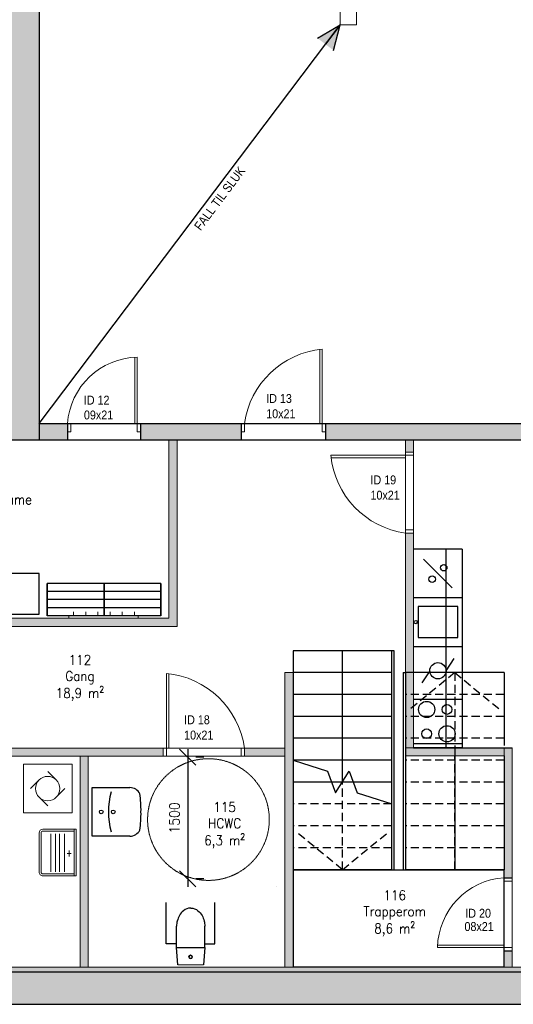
# Model space of a CAD drawing. Header units: millimetres. Extents: x -474437 to 165693, y -93174 to 980873.
# Tile 35 of 60: x 59700 to 65783, y 480138 to 492279. Entities that reach past the tile are written whole.
import ezdxf

# ---------------------------------------------------------------- set-up
doc = ezdxf.new("R2010")
doc.units = ezdxf.units.MM
doc.header["$PDSIZE"] = 10
doc.linetypes.add('ACISOTGL', pattern=[3, 2, -1])
doc.linetypes.add('HIDDEN', pattern=[9.525, 6.35, -3.175])
doc.layers.get('0').update_dxf_attribs({"linetype": 'CONTINUOUS'})
doc.layers.get('Defpoints').update_dxf_attribs({"linetype": 'CONTINUOUS'})
for name, color, linetype in [('1', 1, 'CONTINUOUS'), ('A315S', 150, 'CONTINUOUS'), ('Innredning', 174, 'CONTINUOUS'), ('RP_SYMBOLER', 7, 'CONTINUOUS'), ('Tekst', 250, 'CONTINUOUS')]:
    doc.layers.add(name, color=color, linetype=linetype)
for name, color, linetype, lineweight in [('315-Utstyr for sanitærinstallasjoner', 150, 'CONTINUOUS', 9), ('Doors', 5, 'CONTINUOUS', 20), ('hatch', 254, 'CONTINUOUS', 13), ('HREINL', 8, 'CONTINUOUS', 15), ('inside wall', 1, 'CONTINUOUS', 20), ('Kvitevarer 2', 8, 'CONTINUOUS', 9), ('Skjulte linjer', 5, 'HIDDEN', 18), ('Windows', 7, 'CONTINUOUS', 20)]:
    doc.layers.add(name, color=color, linetype=linetype, lineweight=lineweight)
doc.styles.get("Standard").update_dxf_attribs({"font": 'romans.shx', "width": 0.9})
doc.dimstyles.new('GEIR', dxfattribs={"dimscale": 100, "dimtxt": 1.25, "dimasz": 2, "dimexe": 1, "dimexo": 2, "dimgap": 1, "dimtad": 1, "dimdec": 0, "dimzin": 0, "dimdsep": 46, "dimtxsty": 'Standard', "dimblk1": 'OBLIQUE', "dimblk2": 'OBLIQUE', "dimsah": 1, "dimcen": -2.5, "dimdle": 1, "dimclrd": 256, "dimclre": 256, "dimclrt": 256, "dimadec": 1, "dimazin": 0, "dimtfac": 1, "dimtdec": 0, "dimtmove": 2, "dimatfit": 3, "dimldrblk": 'OBLIQUE', "dimfxl": 1, "dimtolj": 1, "dimtzin": 0, "dimarcsym": 0})

# ---------------------------------------------------------------- blocks, each defined once
blk = doc.blocks.new('_OBLIQUE')
at = {"color": 0, "linetype": 'ByBlock'}
blk.add_line((-0.5, -0.5), (0.5, 0.5), dxfattribs=at)
blk = doc.blocks.new('*D605')
at = {"layer": 'Defpoints', "color": 0, "transparency": 16777216}
for p in [(61770, 483186), (61770, 481686), (61770, 481686)]:
    blk.add_point(p, dxfattribs=at)
at = {"layer": 'Skjulte linjer', "lineweight": -2, "transparency": 16777216}
for p, q in [((61770, 483286), (61770, 481586)), ((61970, 483186), (61870, 483186)), ((61970, 481686), (61870, 481686))]:
    blk.add_line(p, q, dxfattribs=at)
at = {"layer": 'Skjulte linjer', "lineweight": -2, "transparency": 16777216, "xscale": 200, "yscale": 200, "zscale": 200}
for p, rotation in [((61770, 483186), 90), ((61770, 481686), 270)]:
    blk.add_blockref('_OBLIQUE', p, dxfattribs=dict(at, rotation=rotation))
at = {"layer": 'Skjulte linjer', "transparency": 16777216, "insert": (61607, 482436), "char_height": 125, "attachment_point": 5, "rotation": 90}
blk.add_mtext('\\A1;1500', dxfattribs=at)
blk = doc.blocks.new('KIT-H04')
for p, q in [((-288, 0), (288, 0)), ((-288, -24), (-288, 0)), ((288, 0), (288, -24)), ((-288, -24), (-288, -408)), ((288, -24), (-288, -24)), ((-264, -24), (-264, -408)), ((48, -84), (-24, -84)), ((12, -60), (12, -108)), ((264, -408), (264, -24)), ((264, -24), (264, -312)), ((288, -24), (288, -312)), ((288, -408), (288, -24)), ((-228, -144), (240, -144)), ((240, -204), (-228, -204)), ((-228, -252), (240, -252)), ((240, -312), (-228, -312)), ((-240, -432), (240, -432)), ((-240, -456), (240, -456))]:
    blk.add_line(p, q)
for centre, radius, start, end in [((-240, -408), 48, 180, 270), ((-240, -408), 24, 180, 270), ((240, -408), 24, 270, 0), ((240, -408), 48, 270, 0)]:
    blk.add_arc(centre, radius, start, end)
blk = doc.blocks.new('Vaskemaskin')
for p, q in [((600, 600), (0, 600)), ((0, 600), (0, 0)), ((406, 406), (300, 512)), ((600, 0), (600, 600)), ((194, 406), (88, 300)), ((406, 194), (512, 300)), ((194, 194), (300, 88)), ((0, 0), (600, 0))]:
    blk.add_line(p, q)
blk.add_circle((300, 300), 150)
blk = doc.blocks.new('Innedør')
at = {"layer": 'Doors', "color": 5}
for p, q in [((-256424, -97064), (-256424, -97024)), ((-256424, -97024), (-256324, -97024)), ((-256324, -97064), (-256424, -97064)), ((-256324, -97024), (-256324, -97064)), ((-256424, -97884), (-257244, -97884)), ((-257243, -97854), (-256424, -97854)), ((-256424, -97854), (-256424, -97884)), ((-256324, -97884), (-256424, -97884)), ((-256424, -97884), (-256424, -97924)), ((-256424, -97924), (-256324, -97924)), ((-256324, -97924), (-256324, -97884))]:
    blk.add_line(p, q, dxfattribs=at)
blk.add_arc((-256363, -97903), 881, 93.9634, 178.7645, dxfattribs=at)

msp = doc.modelspace()

# ---------------------------------------------------------------- hatches: boundary and pattern name
at = {"layer": 'hatch', "transparency": 33554687}
h = msp.add_hatch(dxfattribs=at)
h.set_pattern_fill('AR-CONC', color=256)
h.paths.add_polyline_path([(54889.2, 501336), (55689.2, 501336), (55689.2, 501736), (54489.2, 501736), (54489.2, 494160.6), (54889.2, 494160.6)])
h.paths.add_polyline_path([(54889.2, 490437.2), (54489.2, 490437.2), (54489.2, 484548.4), (54889.2, 484548.4)])
h.paths.add_polyline_path([(54889.2, 492980.6), (54489.2, 492980.6), (54489.2, 491437.2), (54889.2, 491437.2)])
h.paths.add_polyline_path([(54889.2, 483548.4), (54489.2, 483548.4), (54489.2, 483292), (54489.2, 480138.4), (55409.2, 480138.4), (55409.2, 480538.4), (54889.2, 480538.4)])
h.paths.add_polyline_path([(67244, 480538.4), (57089.2, 480538.4), (57089.2, 480138.4), (67244, 480138.4)])
h.paths.add_polyline_path([(69324, 480538.4), (68924, 480538.4), (68924, 480138.4), (69324, 480138.4)])
h.paths.add_polyline_path([(73484, 480538.4), (71004, 480538.4), (71004, 480138.4), (73484, 480138.4)])
h.paths.add_polyline_path([(76539.2, 480538.4), (75164, 480538.4), (75164, 480138.4), (76539.2, 480138.4)])
h.paths.add_polyline_path([(76539.2, 481848.3), (76139.2, 481848.3), (76139.2, 480538.4), (76539.2, 480538.4)])
h.paths.add_polyline_path([(76539.2, 489294.4), (76139.2, 489294.4), (76139.2, 485848.3), (76539.2, 485848.3)])
h.paths.add_polyline_path([(76539.2, 493919.8), (76139.2, 493919.8), (76139.2, 490474.4), (76539.2, 490474.4)])
h.paths.add_polyline_path([(76539.2, 501336), (76139.2, 501336), (76139.2, 495099.8), (76539.2, 495099.8)])
h.paths.add_polyline_path([(58074.2, 501736), (56689.2, 501736), (56689.2, 501336), (58074.2, 501336)])
h.paths.add_polyline_path([(60339.2, 501736), (58954.2, 501736), (58954.2, 501336), (60339.2, 501336)])
h.paths.add_polyline_path([(61739.2, 501636), (61739.2, 501736), (61339.2, 501736), (61339.2, 501336), (61739.2, 501336)])
h.paths.add_polyline_path([(66739.2, 501736), (65739.2, 501736), (65739.2, 501336), (66739.2, 501336)])
h.paths.add_polyline_path([(71739.2, 501736), (70739.2, 501736), (70739.2, 501336), (71739.2, 501336)])
h.paths.add_polyline_path([(76539.2, 501736), (75739.2, 501736), (75739.2, 501336), (76539.2, 501336)])
h = msp.add_hatch(dxfattribs=at)
h.set_pattern_fill('AR-CONC', color=256)
h.paths.add_polyline_path([(59939.2, 501336), (59539.2, 501336), (59539.2, 499785.6), (59639.2, 499785.6), (59939.2, 499785.6)])
h.paths.add_polyline_path([(59939.2, 498885.6), (59739.2, 498885.6), (59539.2, 498885.6), (59539.2, 497465.6), (59939.2, 497465.6)])
h.paths.add_polyline_path([(59939.2, 496565.6), (59539.2, 496565.6), (59539.2, 487298.1), (59539.2, 487098.1), (59939.2, 487098.1)])
h = msp.add_hatch(color=256, dxfattribs=at)
h.dxf.hatch_style = 1
h.paths.add_polyline_path([(57688.1, 494795.6), (54949.2, 494795.6), (54949.2, 494695.6), (57688.1, 494695.6)])
h.paths.add_polyline_path([(56739.2, 494695.6), (56639.2, 494695.6), (56639.2, 492445.6), (56739.2, 492445.6), (56739.2, 493645.6)])
h.paths.add_polyline_path([(57688.1, 493745.6), (56739.2, 493745.6), (56739.2, 493645.6), (57688.1, 493645.6)])
h.paths.add_polyline_path([(59539.2, 493745.6), (58588.1, 493745.6), (58588.1, 493710.6), (58998.1, 493710.6), (58998.1, 493680.6), (58588.1, 493680.6), (58588.1, 493645.6), (59539.2, 493645.6)])
h.paths.add_polyline_path([(59539.2, 494795.6), (58588.1, 494795.6), (58588.1, 494760.6), (58998.1, 494760.6), (58998.1, 494730.6), (58588.1, 494730.6), (58588.1, 494695.6), (59539.2, 494695.6)])
h.paths.add_polyline_path([(59539.2, 492445.6), (58588.1, 492445.6), (58588.1, 492410.6), (58998.1, 492410.6), (58998.1, 492380.6), (58588.1, 492380.6), (58588.1, 492345.6), (59539.2, 492345.6)])
h.paths.add_polyline_path([(57688.1, 492445.6), (56103.2, 492445.6), (56103.2, 492345.6), (57688.1, 492345.6)])
h.paths.add_polyline_path([(55303.2, 492445.6), (54949.2, 492445.6), (54949.2, 492345.6), (55303.2, 492345.6)])
h.paths.add_polyline_path([(55979.2, 489570.6), (56389.2, 489570.6), (56389.2, 489605.6), (54949.2, 489605.6), (54949.2, 489505.6), (56389.2, 489505.6), (56389.2, 489540.6), (55979.2, 489540.6)])
h.paths.add_polyline_path([(57588.1, 489605.6), (57189.2, 489605.6), (57189.2, 489505.6), (57588.1, 489505.6)])
h.paths.add_polyline_path([(59539.2, 489605.6), (58588.1, 489605.6), (58388.1, 489605.6), (58388.1, 489570.6), (58798.1, 489570.6), (58798.1, 489540.6), (58388.1, 489540.6), (58388.1, 489505.6), (59539.2, 489505.6)])
h.paths.add_polyline_path([(59539.2, 488505.6), (58388.1, 488505.6), (58388.1, 488470.6), (58798.1, 488470.6), (58798.1, 488440.6), (58388.1, 488440.6), (58388.1, 488405.6), (59539.2, 488405.6)])
h.paths.add_polyline_path([(57588.1, 488505.6), (57439.2, 488505.6), (57439.2, 488405.6), (57588.1, 488405.6)])
h.paths.add_polyline_path([(57439.2, 488505.6), (57439.2, 489505.6), (57339.2, 489505.6), (57339.2, 484898.4), (57439.2, 484898.4)])
h.paths.add_polyline_path([(59539.2, 487455.6), (58388.1, 487455.6), (58388.1, 487355.6), (59539.2, 487355.6)])
h.paths.add_polyline_path([(57588.1, 487455.6), (57439.2, 487455.6), (57439.2, 487355.6), (57588.1, 487355.6)])
h.paths.add_polyline_path([(61639.2, 487098.1), (61539.2, 487098.1), (61539.2, 484898.4), (57079.2, 484898.4), (57079.2, 484798.4), (59940, 484798.4), (61639.2, 484798.4)])
h.paths.add_polyline_path([(56039.2, 484898.4), (54949.2, 484898.4), (54949.2, 484798.4), (56039.2, 484798.4)])
h.paths.add_polyline_path([(55249.2, 483298.4), (54949.2, 483298.4), (54949.2, 483198.4), (55249.2, 483198.4)])
h.paths.add_polyline_path([(58155.3, 483298.4), (56149.2, 483298.4), (56149.2, 483198.4), (57549.2, 483198.4), (58155.3, 483198.4)])
h.paths.add_polyline_path([(57649.2, 483198.4), (57549.2, 483198.4), (57549.2, 480598.4), (57649.2, 480598.4)])
h.paths.add_polyline_path([(61469, 483286.4), (61469, 483298.4), (59195.3, 483298.4), (59195.3, 483198.4), (61469, 483198.4)])
h.paths.add_polyline_path([(60544.5, 483198.4), (60444.5, 483198.4), (60444.5, 480598.4), (60544.5, 480598.4)])
edge = h.paths.add_edge_path()
edge.add_line((62969, 483298.4), (62467.3, 483298.4))
edge.add_arc((61405.2, 483137.2), 1074.2, 7.98257, 8.6341, ccw=False)
edge.add_line((62469, 483286.4), (62469, 483198.4))
edge.add_line((62469, 483198.4), (62969, 483198.4))
edge.add_line((62969, 483198.4), (62969, 483298.4))
h.paths.add_polyline_path([(63069, 484228.4), (62969, 484228.4), (62969, 480598.4), (63069, 480598.4)])
h = msp.add_hatch(color=256, dxfattribs=at)
h.dxf.hatch_style = 1
h.paths.add_polyline_path([(60289.2, 487198.1), (60289.2, 487298.1), (59939.2, 487298.1), (59939.2, 487298.1), (59939.2, 487098.1), (60289.2, 487098.1)])
h.paths.add_polyline_path([(62429, 487298.1), (61189.2, 487298.1), (61189.2, 487098.1), (62429, 487098.1)])
h.paths.add_polyline_path([(72306, 487298.1), (63469, 487298.1), (63469, 487098.1), (72306, 487098.1)])
h.paths.add_polyline_path([(76139.2, 487298.1), (73346, 487298.1), (73346, 487098.1), (76139.2, 487098.1)])
h.paths.add_polyline_path([(71449.2, 487098.1), (71349.2, 487098.1), (71349.2, 480598.4), (71449.2, 480598.4)])
h.paths.add_polyline_path([(71449.2, 480598.4), (54949.2, 480598.4), (54949.2, 480538.4), (71449.2, 480538.4)])
h = msp.add_hatch(color=256, dxfattribs=at)
h.dxf.hatch_style = 1
h.paths.add_polyline_path([(65061.6, 483301.4), (64454.2, 483301.4), (64454.2, 483201.4), (65061.6, 483201.4), (65061.6, 483228.4)])
h.paths.add_polyline_path([(65669, 483301.4), (65061.6, 483301.4), (65061.6, 483201.4), (65669, 483201.4)])
h.paths.add_polyline_path([(64554.2, 483418.4), (64454.2, 483418.4), (64454.2, 483301.4), (64554.2, 483301.4)])
h.paths.add_polyline_path([(64554.2, 483688.4), (64454.2, 483688.4), (64454.2, 483418.4), (64554.2, 483418.4)])
h.paths.add_polyline_path([(64554.2, 483958.4), (64454.2, 483958.4), (64454.2, 483688.4), (64554.2, 483688.4)])
h.paths.add_polyline_path([(64554.2, 484228.4), (64454.2, 484228.4), (64454.2, 483958.4), (64554.2, 483958.4)])
h.paths.add_polyline_path([(64554.2, 485948.1), (64454.2, 485948.1), (64454.2, 484228.4), (64554.2, 484228.4)])
h.paths.add_polyline_path([(65769, 483301.4), (65669, 483301.4), (65669, 483201.4), (65669, 481798.4), (65669, 481698.4), (65769, 481698.4)])
h.paths.add_polyline_path([(65769, 480798.4), (65669, 480798.4), (65669, 480598.4), (65669, 480598.4), (65769, 480598.4)])
h.paths.add_polyline_path([(64554.2, 487098.1), (64454.2, 487098.1), (64454.2, 486948.1), (64554.2, 486948.1)])
at = {"layer": 'RP_SYMBOLER'}
h = msp.add_hatch(color=256, dxfattribs=at)
h.paths.add_polyline_path([(63649.2, 492215.7), (63467.8, 491976.7), (63368.3, 492052.2)])
h.paths.add_polyline_path([(63467.8, 491976.7), (63649.2, 492215.7), (63567.4, 491901.1)])

# ---------------------------------------------------------------- linework, layer by layer
for p, q in [((59939.2, 501336), (59939.2, 487098.1)), ((59939.2, 487298.1), (76139.2, 487298.1)), ((60289.2, 487298.1), (60289.2, 487098.1)), ((61189.2, 487298.1), (61189.2, 487098.1)), ((62429, 487298.1), (62429, 487098.1)), ((63469, 487298.1), (63469, 487098.1)), ((59539.2, 487098.1), (76139.2, 487098.1)), ((63069, 484498.4), (63069, 481798.4)), ((64283.9, 484498.4), (63069, 484498.4)), ((64283.9, 481798.4), (64283.9, 484498.4)), ((64283.9, 481798.4), (64283.9, 484498.4)), ((64313.9, 484498.4), (64283.9, 484498.4)), ((64313.9, 481798.4), (64313.9, 484498.4)), ((64283.9, 484228.4), (63069, 484228.4)), ((63069, 484228.4), (63069, 481798.4)), ((64283.9, 484228.4), (63069, 484228.4)), ((64283.9, 484228.4), (63069, 484228.4)), ((63069, 484201.4), (63069, 480598.4)), ((64424.2, 484228.4), (64424.2, 481798.4)), ((64424.2, 484228.4), (64454.2, 484228.4)), ((64283.9, 483958.4), (63069, 483958.4)), ((64283.9, 483958.4), (63069, 483958.4)), ((64283.9, 483688.4), (63069, 483688.4)), ((64283.9, 483688.4), (63069, 483688.4)), ((64283.9, 483418.4), (63069, 483418.4)), ((64283.9, 483418.4), (63069, 483418.4)), ((64454.2, 483228.4), (64454.2, 481798.4)), ((65669, 483201.4), (65669, 481798.4)), ((64283.9, 483148.4), (63069, 483148.4)), ((64283.9, 483148.4), (63069, 483148.4)), ((63069, 483148.4), (63492.4, 483013.4)), ((63492.4, 483013.4), (63592.4, 482744.6)), ((63592.4, 482744.6), (63760.6, 483013.4)), ((63760.6, 483013.4), (63860.6, 482744.6)), ((64283.9, 482878.4), (63069, 482878.4)), ((64283.9, 482878.4), (63069, 482878.4)), ((63860.6, 482744.6), (64283.9, 482608.4)), ((63069, 481798.4), (65669, 481798.4)), ((64283.9, 481798.4), (63069, 481798.4)), ((63069, 481798.4), (65669, 481798.4)), ((64283.9, 481798.4), (63069, 481798.4)), ((65669, 481798.4), (64454.2, 481798.4)), ((65669, 481798.4), (64454.2, 481798.4)), ((65669, 480598.4), (65669, 481798.4)), ((65669, 480598.4), (65669, 481798.4)), ((54889.2, 480538.4), (76539.2, 480538.4)), ((65669, 480598.4), (63069, 480598.4)), ((54489.2, 480138.4), (76539.2, 480138.4))]:
    msp.add_line(p, q)
at = {"color": 32}
for p, q in [((60039.2, 485328.4), (60039.2, 484928.4)), ((60739.2, 485328.4), (60039.2, 485328.4)), ((60039.2, 484928.4), (60039.2, 485328.4)), ((60739.2, 485328.4), (60739.2, 484928.4)), ((61439.2, 485328.4), (60739.2, 485328.4)), ((60739.2, 484928.4), (60739.2, 485328.4)), ((61439.2, 485328.4), (61439.2, 484928.4)), ((61439.2, 484928.4), (61439.2, 485328.4)), ((60739.2, 485228.4), (60039.2, 485228.4)), ((61439.2, 485228.4), (60739.2, 485228.4)), ((60739.2, 485128.4), (60039.2, 485128.4)), ((60739.2, 485028.4), (60039.2, 485028.4)), ((61439.2, 485128.4), (60739.2, 485128.4)), ((61439.2, 485028.4), (60739.2, 485028.4)), ((60739.2, 484928.4), (60039.2, 484928.4)), ((61439.2, 484928.4), (60739.2, 484928.4))]:
    msp.add_line(p, q, dxfattribs=at)
at = {"transparency": 33554457}
for p, q in [((65669, 484228.4), (64454.2, 484228.4)), ((64454.2, 484228.4), (64454.2, 481798.4)), ((65669, 484228.4), (65669, 483328.4))]:
    msp.add_line(p, q, dxfattribs=at)
at = {"linetype": 'ACISOTGL', "ltscale": 50, "transparency": 33554457}
for p, q in [((65061.6, 484228.4), (64511.6, 483778.4)), ((65061.6, 484228.4), (65061.6, 481798.4)), ((65061.6, 484228.4), (65611.6, 483778.4)), ((65669, 483958.4), (64454.2, 483958.4)), ((65669, 483958.4), (64454.2, 483958.4)), ((65669, 483688.4), (64454.2, 483688.4)), ((65669, 483688.4), (64454.2, 483688.4)), ((65669, 483418.4), (64454.2, 483418.4)), ((65669, 483418.4), (64454.2, 483418.4))]:
    msp.add_line(p, q, dxfattribs=at)
at = {"linetype": 'ACISOTGL', "ltscale": 50, "transparency": 33554483}
msp.add_line((65061.6, 483228.4), (65061.6, 481798.4), dxfattribs=at)
at = {"linetype": 'ACISOTGL', "ltscale": 50}
for p, q in [((65061.6, 481798.4), (65062, 483201.4)), ((65669, 483148.4), (64454.2, 483148.4)), ((65669, 483148.4), (64454.2, 483148.4)), ((63676.5, 481798.4), (63676.5, 482879)), ((65669, 482878.4), (64454.2, 482878.4)), ((65669, 482878.4), (64454.2, 482878.4)), ((64283.9, 482608.4), (63069, 482608.4)), ((64283.9, 482608.4), (63069, 482608.4)), ((65669, 482608.4), (64454.2, 482608.4)), ((65669, 482608.4), (64454.2, 482608.4)), ((64283.9, 482338.4), (63069, 482338.4)), ((64283.9, 482338.4), (63069, 482338.4)), ((63676.5, 481798.4), (63126.5, 482248.4)), ((63676.5, 481798.4), (64226.5, 482248.4)), ((65669, 482338.4), (64454.2, 482338.4)), ((65669, 482338.4), (64454.2, 482338.4)), ((64283.9, 482068.4), (63069, 482068.4)), ((64283.9, 482068.4), (63069, 482068.4)), ((65669, 482068.4), (64454.2, 482068.4))]:
    msp.add_line(p, q, dxfattribs=at)
at = {"layer": '1'}
for p, q in [((65669, 481698.4), (65769, 481698.4)), ((65669, 480798.4), (65769, 480798.4))]:
    msp.add_line(p, q, dxfattribs=at)
at = {"layer": 'A315S', "ltscale": 2}
for p, q in [((60594.5, 482810.4), (61057.2, 482810.4)), ((60594.5, 482210.4), (60594.5, 482810.4)), ((61057.6, 482210.4), (60594.5, 482210.4)), ((61506.5, 480884.9), (61506.5, 481395.7)), ((62106.5, 480884.9), (62106.5, 481395.7)), ((61632.2, 480840.7), (61632.2, 481102)), ((61981.9, 480840.7), (61981.9, 481102)), ((61632.2, 480884.9), (61506.5, 480884.9)), ((61632.2, 480840.7), (61981.9, 480840.7)), ((61646.6, 480625.7), (61632.2, 480840.7)), ((61981.9, 480840.7), (61966.5, 480625.7)), ((61981.9, 480884.9), (62106.5, 480884.9))]:
    msp.add_line(p, q, dxfattribs=at)
at = {"layer": 'A315S'}
for centre in [(60705.1, 482510.4), (60852.2, 482510.4)]:
    msp.add_circle(centre, 22.5, dxfattribs=at)
at = {"layer": 'A315S', "ltscale": 2}
msp.add_circle((61805.6, 480723.2), 20, dxfattribs=at)
at = {"layer": 'A315S'}
msp.add_arc((61664, 482511), 872, 163.64404, 196.35596, dxfattribs=at)
at = {"layer": 'A315S', "ltscale": 2}
for centre, radius, start, end in [((61057.2, 482670.4), 140, 27.77631, 90), ((59787.6, 482541.6), 1407, 358.75599, 7.93062), ((59787.6, 482480.5), 1407, 352.06938, 1.24401), ((61057.2, 482351.6), 140, 270, 332.22369), ((61805.6, 480723.2), 20, 0, 180), ((61805.6, 480723.2), 20, 180, 0)]:
    msp.add_arc(centre, radius, start, end, dxfattribs=at)
for points in [[(61807, 481325.7), (61806.5, 481325.7), (61774.2, 481324.7), (61717.1, 481301.4), (61663.7, 481236.9), (61640.9, 481168.7), (61632.2, 481123.2), (61632.2, 481102)], [(61807, 481325.7), (61807.6, 481325.7), (61839.8, 481324.7), (61896.9, 481301.4), (61950.4, 481236.9), (61973.1, 481168.7), (61981.9, 481123.2), (61981.9, 481102)]]:
    msp.add_open_spline(points, degree=3, knots=[311.5586618, 311.5586618, 311.5586618, 311.5586618, 313.1111885, 407.6453731, 484.128037, 557.8158247, 621.5424817, 621.5424817, 621.5424817, 621.5424817], dxfattribs=at)
at = {"layer": 'Doors', "color": 5}
for p, q in [((63399, 488214.7), (63399, 487298.1)), ((63429, 487298.1), (63429, 488218.1)), ((62469, 487298.1), (62429, 487298.1)), ((62469, 487198.1), (62469, 487298.1)), ((63429, 487298.1), (63469, 487298.1)), ((63429, 487198.1), (63429, 487298.1)), ((62429, 487198.1), (62469, 487198.1)), ((63469, 487198.1), (63429, 487198.1)), ((64454.2, 486908.1), (63534.2, 486908.1)), ((63537.5, 486878.1), (64454.2, 486878.1)), ((64554.2, 486948.1), (64454.2, 486948.1)), ((64454.2, 486948.1), (64454.2, 486908.1)), ((64454.2, 486948.1), (64554.2, 486948.1)), ((64454.2, 486908.1), (64554.2, 486908.1)), ((64554.2, 486908.1), (64554.2, 486948.1)), ((64454.2, 485988.1), (64554.2, 485988.1)), ((64554.2, 485988.1), (64554.2, 485948.1)), ((64454.2, 485948.1), (64554.2, 485948.1)), ((65154, 484919.7), (65154, 484889.7)), ((61509, 483298.4), (61509, 484218.4)), ((61539, 484215.1), (61539, 483298.4)), ((63069, 484098.1), (63069, 484138.1)), ((61469, 483298.4), (61469, 483198.4)), ((61509, 483298.4), (61469, 483298.4)), ((61469, 483198.4), (61469, 483298.4)), ((61469, 483198.4), (61509, 483198.4)), ((61539, 483298.4), (61509, 483298.4)), ((61509, 483198.4), (61509, 483298.4)), ((62429, 483198.4), (62429, 483298.4)), ((62429, 483298.4), (62469, 483298.4)), ((62469, 483198.4), (62429, 483198.4)), ((62469, 483198.4), (62469, 483298.4))]:
    msp.add_line(p, q, dxfattribs=at)
for centre, start, end in [((63532.8, 487148.9), 95.54481, 172.01743), ((64603.3, 487011.9), 185.54481, 262.01743), ((61405.2, 483149.3), 7.98257, 84.45519)]:
    msp.add_arc(centre, 1074.2, start, end, dxfattribs=at)
at = {"layer": 'hatch'}
msp.add_lwpolyline([(64454.2, 483301.4), (65669, 483301.4), (65669, 483201.4), (64454.2, 483201.4)], close=True, dxfattribs=at)
at = {"layer": 'HREINL'}
msp.add_lwpolyline([(61157.9, 484898.4), (61157.9, 484928.4), (61114.2, 484928.4), (61114.2, 484978.4), (61114.2, 484928.4), (60964.2, 484928.4), (60964.2, 484978.4), (60964.2, 484928.4), (60814.2, 484928.4), (60814.2, 484978.4), (60814.2, 484928.4), (60664.2, 484928.4), (60664.2, 484978.4), (60664.2, 484928.4), (60514.2, 484928.4), (60514.2, 484978.4), (60514.2, 484928.4), (60364.2, 484928.4), (60364.2, 484978.4), (60364.2, 484928.4), (60664.2, 484928.4), (60664.2, 484978.4), (60664.2, 484928.4), (60364.2, 484928.4), (60364.2, 484978.4), (60364.2, 484928.4), (60304.7, 484928.4), (60304.7, 484898.4)], dxfattribs=at)
at = {"layer": 'Innredning'}
for p, q in [((65154, 485751.2), (64554.2, 485751.2)), ((64954.1, 483301.4), (64954.1, 485751.2)), ((65154, 485751.2), (65154, 483301.4)), ((65030.9, 485274.4), (64677.4, 485628)), ((65154, 485151.2), (64554.2, 485151.2)), ((64609, 485042.5), (64609, 484660)), ((65099.1, 485042.5), (64609, 485042.5)), ((65099.1, 484660), (65099.1, 485042.5)), ((64609, 484660), (65099.1, 484660)), ((64554, 484551.2), (65154, 484551.2)), ((64954.1, 484251.2), (65054.1, 484401.3)), ((64754, 484251.2), (64654, 484101.2)), ((65154, 484231.4), (65154, 484231.4)), ((64554, 483901.2), (65154, 483901.2)), ((65154, 483351.4), (64554.2, 483351.4)), ((65154, 483301.4), (64554.2, 483301.4)), ((64554.2, 483301.4), (65769, 483301.4))]:
    msp.add_line(p, q, dxfattribs=at)
msp.add_lwpolyline([(59139.2, 484948.4), (59939.2, 484948.4), (59939.2, 485448.4), (59139.2, 485448.4)], close=True, dxfattribs=at)
for centre, radius in [((64924.9, 485521.9), 40), ((64783.5, 485380.5), 40), ((64580, 484851.2), 21), ((64854, 484251.2), 100), ((64715.7, 483773.9), 100), ((64965.7, 483773.9), 60), ((64965.7, 483473.9), 100), ((64715.7, 483473.9), 60)]:
    msp.add_circle(centre, radius, dxfattribs=at)
at = {"layer": 'inside wall'}
for p, q in [((61539.2, 487098.1), (61539.2, 484898.4)), ((61639.2, 487098.1), (61639.2, 484798.4)), ((64454.2, 483201.4), (64454.2, 487098.1)), ((64554.2, 483301.4), (64554.2, 487098.1)), ((54949.2, 484898.4), (61539.2, 484898.4)), ((54949.2, 484798.4), (61639.2, 484798.4)), ((54949.2, 484798.4), (59940, 484798.4)), ((62969, 484228.4), (62969, 480598.4)), ((63069, 484228.4), (62969, 484228.4)), ((54949.2, 483298.4), (62969, 483298.4)), ((57549.2, 483198.4), (62969, 483198.4)), ((60444.5, 483198.4), (60444.5, 480598.4)), ((60544.5, 483198.4), (60544.5, 480598.4)), ((65769, 483301.4), (64454.2, 483301.4)), ((65669, 483201.4), (64454.2, 483201.4)), ((65669, 483301.4), (65669, 480598.4)), ((65769, 483301.4), (65769, 480598.4)), ((62869, 481586.4), (62869, 481586.4)), ((54949.2, 480598.4), (71349.2, 480598.4))]:
    msp.add_line(p, q, dxfattribs=at)
at = {"layer": 'RP_SYMBOLER'}
for p, q in [((59939.2, 487298.1), (63649.2, 492215.7)), ((63368.3, 492052.2), (63649.2, 492215.7)), ((63649.2, 492215.7), (63467.8, 491976.7)), ((63649.2, 492215.7), (63467.8, 491976.7)), ((63567.4, 491901.1), (63649.2, 492215.7))]:
    msp.add_line(p, q, dxfattribs=at)
at = {"layer": 'RP_SYMBOLER', "lineweight": 9}
msp.add_lwpolyline([(63649.2, 500215.7), (63849.2, 500215.7), (63849.2, 492215.7), (63649.2, 492215.7)], close=True, dxfattribs=at)
at = {"layer": 'Skjulte linjer', "lineweight": -2}
msp.add_line((63676.5, 482879), (63676.5, 484498.4), dxfattribs=at)
at = {"layer": 'Skjulte linjer'}
msp.add_circle((62025.8, 482416.4), 750, dxfattribs=at)
at = {"layer": 'Windows', "ltscale": 2}
msp.add_line((61646.6, 480625.7), (61966.5, 480625.7), dxfattribs=at)

# ---------------------------------------------------------------- block references
at = {"layer": '315-Utstyr for sanitærinstallasjoner', "rotation": 270}
msp.add_blockref('KIT-H04', (60394.5, 482010.4), dxfattribs=at)
at = {"layer": 'Doors', "xscale": -1, "rotation": 90}
msp.add_blockref('Innedør', (-36735.2, 230874.5), dxfattribs=at)
at = {"layer": 'Doors'}
msp.add_blockref('Innedør', (322092.6, 578722.8), dxfattribs=at)
at = {"layer": 'Kvitevarer 2', "color": 3, "rotation": 180}
msp.add_blockref('Vaskemaskin', (60344.5, 483098.4), dxfattribs=at)

# ---------------------------------------------------------------- texts
at = {"layer": 'Doors', "color": 5, "char_height": 110, "attachment_point": 1}
for s, insert, width in [('{\\fComic Sans MS|b0|i0|c0|p66;ID 12}', (60490, 487643.4), 444.552), ('{\\fComic Sans MS|b0|i0|c0|p66;ID 13}', (62737.7, 487663.5), 444.552), ('{\\fComic Sans MS|b0|i0|c0|p66;09x21}', (60491.2, 487460), 108.832), ('\\fComic Sans MS|b0|i0;10x21', (62737.7, 487475.2), 286.702), ('{\\fComic Sans MS|b0|i0|c0|p66;ID 19}', (64022.7, 486659.6), 444.552), ('\\fComic Sans MS|b0|i0;10x21', (64022.7, 486471.3), 286.702), ('{\\fComic Sans MS|b0|i0|c0|p66;ID 18}', (61726, 483701.8), 444.552), ('\\fComic Sans MS|b0|i0;10x21', (61726, 483513.5), 286.702), ('{\\fComic Sans MS|b0|i0|c0|p66;ID 20}', (65191.1, 481316), 444.552), ('{\\fComic Sans MS|b0|i0|c0|p66;08x21}', (65181.1, 481152.5), 286.702)]:
    msp.add_mtext(s, dxfattribs=dict(at, insert=insert, width=width))
at = {"layer": 'RP_SYMBOLER', "insert": (61841.4, 489736.6), "char_height": 110, "width": 1033.353, "attachment_point": 1, "rotation": 53.2129}
msp.add_mtext('\\fComic Sans MS|b0|i0;FALL TIL SLUK', dxfattribs=at)
at = {"layer": 'Tekst', "char_height": 120, "attachment_point": 1}
for s, width, insert in [('\\pxqc;111\\PGarderobe dame\\P9,6 m{\\H1.08333x;²}', 2010, (58241.2, 486622.5)), ('\\pxqc;112\\PGang\\P18,9 m{\\H1.08333x;²}', 944.444, (59970, 484445.4)), ('\\pxqc;115\\PHCWC\\P6,3 m{\\H1.08333x;²}', 788.826, (61831.1, 482630)), ('\\pxqc;116\\PTrapperom\\P8,6 m{\\H1.08333x;²}', 863.069, (63889.9, 481543.3))]:
    msp.add_mtext_dynamic_manual_height_columns(s, width=width, gutter_width=500, heights=[0], dxfattribs=dict(at, insert=insert))

# ---------------------------------------------------------------- dimensions: what is measured, and where the dimension line sits
at = {"layer": 'Skjulte linjer'}
dim = msp.add_linear_dim(base=(61769.5, 481686.4), p1=(61769.5, 483186.4), p2=(61769.5, 481686.4), angle=270, dimstyle='GEIR', dxfattribs=at)
dim.commit()
dim.dimension.update_dxf_attribs({"geometry": '*D605', "text_midpoint": (61607, 482436.4)})

doc.saveas('drawing.dxf')
